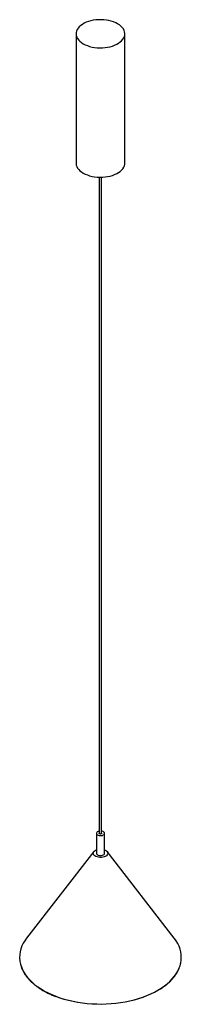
# Paper-space layout '_Isométrica' of a CAD drawing. Header units: millimetres. Extents: x -587 to -388, y -951 to 261.
import ezdxf

# ---------------------------------------------------------------- set-up
doc = ezdxf.new("R2010")
doc.units = ezdxf.units.MM

psp = doc.layouts.new('_Isométrica')

# ---------------------------------------------------------------- linework, layer by layer
at = {"color": 7, "linetype": 'Continuous', "lineweight": 25}
for p, q in [((-517.3, 243.3), (-517.3, 84.1)), ((-457.3, 84.1), (-457.3, 243.3)), ((-488.8, 66.8), (-488.8, -740.6)), ((-485.8, -740.6), (-485.8, 66.8)), ((-492.3, -740.6), (-492.3, -765.1)), ((-482.3, -765.1), (-482.3, -740.6)), ((-495.5, -763), (-578.2, -869.8)), ((-396.4, -869.8), (-479.1, -763))]:
    psp.add_line(p, q, dxfattribs=at)
at = {"color": 7, "linetype": 'Continuous', "lineweight": 25, "flags": 128}
for points in [[(-508.5, 231.1), (-506.1, 229.8), (-503.4, 228.7), (-500.6, 227.8), (-497.6, 227), (-494.5, 226.5), (-491.3, 226.1), (-488.1, 226), (-484.8, 226), (-481.6, 226.3), (-478.5, 226.7), (-475.4, 227.4), (-472.5, 228.2), (-469.8, 229.2), (-467.2, 230.4), (-464.9, 231.7), (-462.9, 233.2), (-461.2, 234.8), (-459.7, 236.5), (-458.6, 238.2), (-457.8, 240), (-457.4, 241.9), (-457.3, 243.8), (-457.5, 245.6), (-458.2, 247.5), (-459.1, 249.3), (-460.4, 251), (-462, 252.6), (-463.9, 254.2), (-466.1, 255.5), (-468.5, 256.8), (-471.1, 257.9), (-473.9, 258.8), (-476.9, 259.6), (-480, 260.1), (-483.2, 260.5), (-486.5, 260.6), (-489.7, 260.6), (-492.9, 260.3), (-496.1, 259.9), (-499.1, 259.2), (-502, 258.4), (-504.8, 257.4), (-507.3, 256.2), (-509.6, 254.9), (-511.6, 253.4), (-513.4, 251.8), (-514.8, 250.1), (-515.9, 248.4), (-516.7, 246.6), (-517.2, 244.7), (-517.3, 242.8), (-517, 241), (-516.4, 239.1), (-515.4, 237.3), (-514.1, 235.6), (-512.5, 234), (-510.7, 232.5), (-508.5, 231.1)], [(-517.3, 84.1), (-517.3, 83.6), (-517, 81.7), (-516.4, 79.9), (-515.4, 78.1), (-514.1, 76.4), (-512.5, 74.7), (-510.7, 73.2), (-508.5, 71.8)], [(-508.5, 71.8), (-506.1, 70.6), (-503.4, 69.5), (-500.6, 68.6), (-497.6, 67.8), (-494.5, 67.3), (-491.3, 66.9), (-488.1, 66.8), (-484.8, 66.8), (-481.6, 67.1), (-478.5, 67.5), (-475.4, 68.2), (-472.5, 69), (-469.8, 70), (-467.2, 71.2), (-464.9, 72.5), (-462.9, 74), (-461.2, 75.6), (-459.7, 77.2), (-458.6, 79), (-457.8, 80.8), (-457.4, 82.7), (-457.3, 84.1)], [(-488.8, -737.9), (-489.1, -737.9), (-490.3, -738.3), (-491.2, -738.9), (-491.9, -739.6), (-492.2, -740.3), (-492.2, -741.1), (-491.8, -741.9), (-491.1, -742.5), (-490, -743)], [(-490, -743), (-488.8, -743.4), (-487.5, -743.5), (-486.1, -743.4), (-484.8, -743.2), (-483.8, -742.7), (-482.9, -742.1), (-482.4, -741.3), (-482.3, -740.5), (-482.5, -739.8), (-483.1, -739.1), (-484, -738.5), (-485.1, -738), (-485.8, -737.9)], [(-485.8, -740.6), (-485.9, -741), (-486.2, -741.2), (-486.7, -741.4), (-487.3, -741.5), (-487.8, -741.4), (-488.3, -741.2), (-488.7, -741), (-488.8, -740.6), (-488.8, -740.6)], [(-482.3, -760.8), (-480.9, -761.5), (-479.7, -762.3), (-478.9, -763.2), (-478.4, -764.2), (-478.3, -765.3), (-478.5, -766.3), (-479.1, -767.3), (-480, -768.2), (-481.3, -769), (-482.7, -769.6), (-484.4, -770), (-486.2, -770.3), (-488, -770.3), (-489.8, -770.1), (-491.5, -769.7), (-493, -769.1), (-494.3, -768.4), (-495.3, -767.5), (-495.9, -766.5), (-496.2, -765.5), (-496.2, -764.5), (-495.8, -763.4), (-495, -762.5), (-493.9, -761.6), (-492.6, -760.9), (-492.3, -760.8)], [(-490, -767.5), (-488.8, -767.9), (-487.5, -768), (-486.1, -767.9), (-484.8, -767.6), (-483.8, -767.2), (-482.9, -766.6), (-482.4, -765.8), (-482.3, -765.1)], [(-388.7, -901.3), (-388.4, -900.2), (-387.9, -896.8), (-387.7, -893.3), (-387.9, -889.9), (-388.4, -886.5), (-389.3, -883.1), (-390.5, -879.7), (-392.1, -876.4), (-394, -873.1), (-396.2, -870), (-396.4, -869.8)], [(-414.5, -932.7), (-416.8, -934.1), (-421.1, -936.4), (-425.6, -938.7), (-430.4, -940.7), (-435.3, -942.6), (-440.5, -944.3), (-445.8, -945.8), (-451.3, -947.1), (-456.8, -948.3), (-462.5, -949.2), (-468.3, -950), (-474.2, -950.6), (-480.1, -950.9), (-486, -951.1), (-491.9, -951), (-497.9, -950.7), (-503.7, -950.3), (-509.5, -949.6), (-515.3, -948.7), (-520.9, -947.7), (-526.4, -946.4), (-531.8, -945), (-537, -943.3), (-542.1, -941.5)]]:
    psp.add_lwpolyline(points, dxfattribs=at)
at = {"color": 8, "linetype": 'Continuous', "lineweight": 25, "flags": 128}
for points in [[(-586.6, -897.4), (-586.5, -898.2), (-585.8, -901.7), (-584.7, -905), (-583.3, -908.4), (-581.6, -911.7), (-579.5, -914.9), (-577.1, -918), (-574.3, -921.1), (-571.3, -924), (-568, -926.9), (-564.3, -929.6), (-560.4, -932.2), (-556.2, -934.7), (-551.8, -937), (-547.2, -939.1), (-542.3, -941.1)], [(-542.3, -941.1), (-537.2, -942.9), (-532, -944.6), (-526.6, -946), (-521.1, -947.3), (-515.4, -948.3), (-509.6, -949.2), (-503.8, -949.9), (-497.9, -950.4), (-492, -950.6), (-486, -950.7), (-480.1, -950.5), (-474.1, -950.2), (-468.2, -949.6), (-462.4, -948.9), (-456.7, -947.9), (-451.1, -946.8), (-445.6, -945.4), (-440.3, -943.9), (-435.1, -942.2), (-430.1, -940.3), (-425.4, -938.2), (-420.8, -936), (-416.5, -933.6), (-412.4, -931.1), (-408.6, -928.5), (-405.1, -925.7), (-401.9, -922.8), (-399, -919.8), (-396.4, -916.7), (-394.1, -913.5), (-392.2, -910.3), (-390.6, -907), (-389.3, -903.6), (-388.7, -901.3)]]:
    psp.add_lwpolyline(points, dxfattribs=at)
at = {"color": 7, "linetype": 'Continuous', "lineweight": 25}
for centre, radius, start, end in [((-489.4, -764.7), 2.88, 188.151, 257.6721), ((-549.5, -893.6), 37.3, 140.2748, 185.852)]:
    psp.add_arc(centre, radius, start, end, dxfattribs=at)
for points, knots in [([(-586.6, -897.6), (-586.6, -897.9), (-586.5, -899.2), (-585.9, -901.6), (-585, -904.8), (-583.7, -908), (-582.2, -911.1), (-580.3, -914.2), (-578.1, -917.2), (-575.7, -920.1), (-573, -923), (-569.9, -925.7), (-566.7, -928.4), (-563.2, -930.9), (-559.4, -933.3), (-555.4, -935.6), (-551.2, -937.7), (-546.8, -939.8), (-543.8, -941), (-542.2, -941.6)], [0, 0, 0, 0, 0.014092, 0.075549, 0.137029, 0.198547, 0.260111, 0.321724, 0.383383, 0.445081, 0.506811, 0.568566, 0.630337, 0.692119, 0.753907, 0.815696, 0.877485, 0.939271, 1, 1, 1, 1]), ([(-414, -932.5), (-413.4, -932.2), (-411.5, -931), (-408.6, -928.9), (-405.3, -926.3), (-402.2, -923.6), (-399.4, -920.7), (-396.9, -917.8), (-394.7, -914.8), (-392.7, -911.8), (-391.1, -908.6), (-389.8, -905.5), (-389, -903.2), (-388.7, -901.9), (-388.7, -901.7)], [0, 0, 0, 0, 0.044997, 0.139119, 0.233241, 0.327357, 0.421459, 0.515539, 0.609586, 0.703586, 0.797527, 0.891397, 0.985192, 1, 1, 1, 1])]:
    psp.add_open_spline(points, degree=3, knots=knots, dxfattribs=at)

doc.saveas('drawing.dxf')
